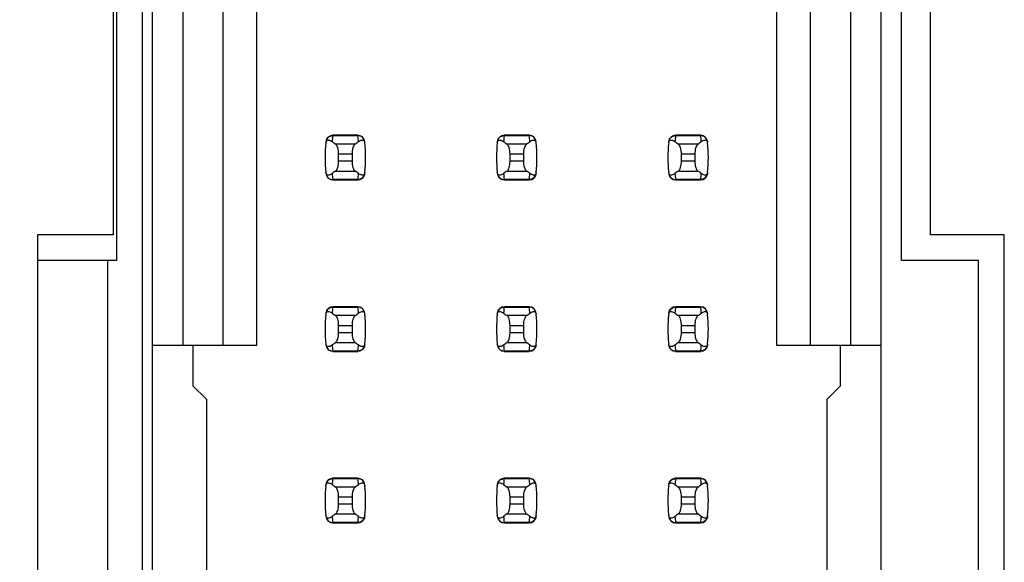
# Model space of a CAD drawing. Header units: inches. Extents: x 0 to 34, y 0 to 22.
# Tile 12 of 39: x 7.513 to 8.662, y 9.96 to 10.593. Entities that reach past the tile are written whole.
import ezdxf

# ---------------------------------------------------------------- set-up
doc = ezdxf.new("R2010")
doc.units = ezdxf.units.IN
doc.header["$LTSCALE"] = 1.87
doc.header["$MEASUREMENT"] = 0
doc.layers.get('0').update_dxf_attribs({"linetype": 'CONTINUOUS'})
doc.layers.add('DIMENSIONS', color=7, linetype='CONTINUOUS')
doc.styles.get("Standard").update_dxf_attribs({"font": 'txt', "width": 0.8})
doc.dimstyles.new('DIMSTYLE_2', dxfattribs={"dimtxt": 0.125, "dimasz": 0.18, "dimexe": 0.125, "dimexo": 0.0625, "dimgap": 0.09, "dimtad": 0, "dimtih": 1, "dimtoh": 1, "dimlfac": 0.5, "dimzin": 4, "dimdsep": 46, "dimtxsty": 'STANDARD', "dimblk": '_FILLED', "dimblk1": '_FILLED', "dimblk2": '_FILLED', "dimcen": 0.09, "dimadec": 0, "dimazin": 0, "dimtp": 0.001, "dimtm": 0.001, "dimtfac": 1, "dimtofl": 0, "dimtmove": 0, "dimatfit": 3, "dimldrblk": '_FILLED', "dimfxl": 1, "dimtolj": 1, "dimtzin": 4, "dimarcsym": 0})

# ---------------------------------------------------------------- blocks, each defined once
blk = doc.blocks.new('*D12')
at = {"layer": 'DIMENSIONS', "color": 2, "linetype": 'CONTINUOUS'}
blk.add_line((7.5631, 14.2077), (6.7841, 14.2077), dxfattribs=at)
at = {"layer": 'DIMENSIONS', "color": 2, "linetype": 'CONTINUOUS', "insert": (6.7216, 14.2702), "char_height": 0.125, "width": 1.225, "attachment_point": 3, "line_spacing_factor": 0.9}
blk.add_mtext('4.15{\\Ftxt.shx;\\W1.000000;\\H0.125000; }[105.4]', dxfattribs=at)
blk = doc.blocks.new('_FILLED')
at = {"color": 0, "linetype": 'BYBLOCK'}
blk.add_solid([(0, 0), (-1, 0.1736), (-1, -0.1736)], dxfattribs=at)

msp = doc.modelspace()

# ---------------------------------------------------------------- linework, layer by layer
at = {"color": 7, "linetype": 'CONTINUOUS'}
for p, q in [((7.6556, 14.2077), (7.6556, 7.2537)), ((7.6675, 7.2868), (7.6675, 14.1766)), ((8.5179, 7.2868), (8.5179, 14.1766)), ((7.7029, 11.2506), (7.7029, 10.2128)), ((7.7501, 10.2128), (7.7501, 11.2506)), ((7.7895, 10.2128), (7.7895, 11.2506)), ((8.3958, 11.2506), (8.3958, 10.2128)), ((8.4352, 11.2506), (8.4352, 10.2128)), ((8.4824, 10.2128), (8.4824, 11.2506)), ((7.6256, 11.1517), (7.6256, 10.3117)), ((8.5416, 10.3117), (8.5416, 11.1517)), ((7.6216, 11.1217), (7.6216, 10.3417)), ((8.5756, 10.3417), (8.5756, 11.1217)), ((7.9073, 10.4577), (7.878, 10.4577)), ((7.878, 10.4577), (7.878, 10.4573)), ((7.878, 10.4573), (7.9073, 10.4573)), ((7.9073, 10.4573), (7.9073, 10.4577)), ((8.1073, 10.4577), (8.078, 10.4577)), ((8.078, 10.4577), (8.078, 10.4573)), ((8.078, 10.4573), (8.1073, 10.4573)), ((8.1073, 10.4573), (8.1073, 10.4577)), ((8.3073, 10.4577), (8.278, 10.4577)), ((8.278, 10.4577), (8.278, 10.4573)), ((8.278, 10.4573), (8.3073, 10.4573)), ((8.3073, 10.4573), (8.3073, 10.4577)), ((7.904, 10.4474), (7.8813, 10.4474)), ((8.104, 10.4474), (8.0813, 10.4474)), ((8.304, 10.4474), (8.2813, 10.4474)), ((7.8848, 10.4274), (7.8848, 10.436)), ((7.8848, 10.436), (7.9005, 10.436)), ((7.9005, 10.436), (7.9005, 10.4274)), ((8.0848, 10.4274), (8.0848, 10.436)), ((8.0848, 10.436), (8.1005, 10.436)), ((8.1005, 10.436), (8.1005, 10.4274)), ((8.2848, 10.436), (8.3005, 10.436)), ((8.2848, 10.4274), (8.2848, 10.436)), ((8.3005, 10.436), (8.3005, 10.4274)), ((7.9005, 10.4274), (7.8848, 10.4274)), ((8.1005, 10.4274), (8.0848, 10.4274)), ((8.3005, 10.4274), (8.2848, 10.4274)), ((7.8813, 10.416), (7.904, 10.416)), ((8.0813, 10.416), (8.104, 10.416)), ((8.2813, 10.416), (8.304, 10.416)), ((7.9073, 10.4061), (7.878, 10.4061)), ((7.878, 10.4061), (7.878, 10.4057)), ((7.878, 10.4057), (7.9073, 10.4057)), ((7.9073, 10.4057), (7.9073, 10.4061)), ((8.1073, 10.4061), (8.078, 10.4061)), ((8.078, 10.4061), (8.078, 10.4057)), ((8.078, 10.4057), (8.1073, 10.4057)), ((8.1073, 10.4057), (8.1073, 10.4061)), ((8.3073, 10.4061), (8.278, 10.4061)), ((8.278, 10.4061), (8.278, 10.4057)), ((8.278, 10.4057), (8.3073, 10.4057)), ((8.3073, 10.4057), (8.3073, 10.4061)), ((7.5336, 10.3417), (7.5336, 9.7217)), ((7.6216, 10.3417), (7.5336, 10.3417)), ((8.6616, 10.3417), (8.5756, 10.3417)), ((8.6616, 9.7217), (8.6616, 10.3417)), ((7.6256, 10.3117), (7.5336, 10.3117)), ((7.6156, 9.7517), (7.6156, 10.3117)), ((8.6316, 10.3117), (8.5416, 10.3117)), ((8.6316, 9.7517), (8.6316, 10.3117)), ((7.9073, 10.2577), (7.878, 10.2577)), ((7.878, 10.2577), (7.878, 10.2573)), ((7.878, 10.2573), (7.9073, 10.2573)), ((7.9073, 10.2573), (7.9073, 10.2577)), ((8.1073, 10.2577), (8.078, 10.2577)), ((8.078, 10.2577), (8.078, 10.2573)), ((8.078, 10.2573), (8.1073, 10.2573)), ((8.1073, 10.2573), (8.1073, 10.2577)), ((8.3073, 10.2577), (8.278, 10.2577)), ((8.278, 10.2577), (8.278, 10.2573)), ((8.278, 10.2573), (8.3073, 10.2573)), ((8.3073, 10.2573), (8.3073, 10.2577)), ((7.904, 10.2474), (7.8813, 10.2474)), ((8.104, 10.2474), (8.0813, 10.2474)), ((8.304, 10.2474), (8.2813, 10.2474)), ((7.8848, 10.2274), (7.8848, 10.236)), ((7.8848, 10.236), (7.9005, 10.236)), ((7.9005, 10.2274), (7.8848, 10.2274)), ((7.9005, 10.236), (7.9005, 10.2274)), ((8.0848, 10.236), (8.1005, 10.236)), ((8.0848, 10.2274), (8.0848, 10.236)), ((8.1005, 10.2274), (8.0848, 10.2274)), ((8.1005, 10.236), (8.1005, 10.2274)), ((8.2848, 10.236), (8.3005, 10.236)), ((8.2848, 10.2274), (8.2848, 10.236)), ((8.3005, 10.2274), (8.2848, 10.2274)), ((8.3005, 10.236), (8.3005, 10.2274)), ((7.8813, 10.216), (7.904, 10.216)), ((8.0813, 10.216), (8.104, 10.216)), ((8.2813, 10.216), (8.304, 10.216)), ((7.6675, 10.2128), (7.7895, 10.2128)), ((7.7147, 10.2128), (7.7147, 10.1656)), ((7.9073, 10.2061), (7.878, 10.2061)), ((7.878, 10.2061), (7.878, 10.2057)), ((7.878, 10.2057), (7.9073, 10.2057)), ((7.9073, 10.2057), (7.9073, 10.2061)), ((8.1073, 10.2061), (8.078, 10.2061)), ((8.078, 10.2061), (8.078, 10.2057)), ((8.078, 10.2057), (8.1073, 10.2057)), ((8.1073, 10.2057), (8.1073, 10.2061)), ((8.3073, 10.2061), (8.278, 10.2061)), ((8.278, 10.2061), (8.278, 10.2057)), ((8.278, 10.2057), (8.3073, 10.2057)), ((8.3073, 10.2057), (8.3073, 10.2061)), ((8.3958, 10.2128), (8.5179, 10.2128)), ((8.4706, 10.1656), (8.4706, 10.2128)), ((7.7305, 10.1498), (7.7147, 10.1656)), ((8.4706, 10.1656), (8.4549, 10.1498)), ((7.7305, 10.1498), (7.7305, 9.9136)), ((8.4549, 9.9136), (8.4549, 10.1498)), ((7.9073, 10.0577), (7.878, 10.0577)), ((7.878, 10.0577), (7.878, 10.0573)), ((7.878, 10.0573), (7.9073, 10.0573)), ((7.9073, 10.0573), (7.9073, 10.0577)), ((8.1073, 10.0577), (8.078, 10.0577)), ((8.078, 10.0577), (8.078, 10.0573)), ((8.078, 10.0573), (8.1073, 10.0573)), ((8.1073, 10.0573), (8.1073, 10.0577)), ((8.3073, 10.0577), (8.278, 10.0577)), ((8.278, 10.0577), (8.278, 10.0573)), ((8.278, 10.0573), (8.3073, 10.0573)), ((8.3073, 10.0573), (8.3073, 10.0577)), ((7.904, 10.0474), (7.8813, 10.0474)), ((8.104, 10.0474), (8.0813, 10.0474)), ((8.304, 10.0474), (8.2813, 10.0474)), ((7.8848, 10.036), (7.9005, 10.036)), ((7.8848, 10.0274), (7.8848, 10.036)), ((7.9005, 10.036), (7.9005, 10.0274)), ((8.0848, 10.036), (8.1005, 10.036)), ((8.0848, 10.0274), (8.0848, 10.036)), ((8.1005, 10.036), (8.1005, 10.0274)), ((8.2848, 10.036), (8.3005, 10.036)), ((8.2848, 10.0274), (8.2848, 10.036)), ((8.3005, 10.036), (8.3005, 10.0274)), ((7.9005, 10.0274), (7.8848, 10.0274)), ((8.1005, 10.0274), (8.0848, 10.0274)), ((8.3005, 10.0274), (8.2848, 10.0274)), ((7.8813, 10.016), (7.904, 10.016)), ((8.0813, 10.016), (8.104, 10.016)), ((8.2813, 10.016), (8.304, 10.016)), ((7.9073, 10.0061), (7.878, 10.0061)), ((7.878, 10.0061), (7.878, 10.0057)), ((7.878, 10.0057), (7.9073, 10.0057)), ((7.9073, 10.0057), (7.9073, 10.0061)), ((8.1073, 10.0061), (8.078, 10.0061)), ((8.078, 10.0061), (8.078, 10.0057)), ((8.078, 10.0057), (8.1073, 10.0057)), ((8.1073, 10.0057), (8.1073, 10.0061)), ((8.3073, 10.0061), (8.278, 10.0061)), ((8.278, 10.0061), (8.278, 10.0057)), ((8.278, 10.0057), (8.3073, 10.0057)), ((8.3073, 10.0057), (8.3073, 10.0061))]:
    msp.add_line(p, q, dxfattribs=at)
for centre, radius, start, end in [((7.878, 10.4498), 0.00787, 90, 173.0471), ((8.0265, 10.4393), 0.1496, 173.0991, 175.7944), ((7.9073, 10.4498), 0.00787, 6.9529, 90), ((7.7588, 10.4393), 0.1496, 4.2056, 6.9009), ((8.078, 10.4498), 0.00787, 90, 173.0471), ((8.2265, 10.4393), 0.1496, 173.0991, 175.7944), ((8.1073, 10.4498), 0.00787, 6.9529, 90), ((7.9588, 10.4393), 0.1496, 4.2056, 6.9009), ((8.278, 10.4498), 0.00787, 90, 173.0471), ((8.4265, 10.4393), 0.1496, 173.0991, 175.7944), ((8.3073, 10.4498), 0.00787, 6.9529, 90), ((8.1588, 10.4393), 0.1496, 4.2056, 6.9009), ((8.0265, 10.4317), 0.1575, 173.6288, 186.3712), ((7.7588, 10.4317), 0.1575, 353.6288, 6.3712), ((8.2265, 10.4317), 0.1575, 173.6288, 186.3712), ((7.9588, 10.4317), 0.1575, 353.6288, 6.3712), ((8.4265, 10.4317), 0.1575, 173.6288, 186.3712), ((8.1588, 10.4317), 0.1575, 353.6288, 6.3712), ((7.878, 10.4136), 0.00787, 186.9529, 270), ((8.0265, 10.4241), 0.1496, 184.2056, 186.9009), ((7.7588, 10.4241), 0.1496, 353.0991, 355.7944), ((7.9073, 10.4136), 0.00787, 270, 353.0471), ((8.078, 10.4136), 0.00787, 186.9529, 270), ((8.2265, 10.4241), 0.1496, 184.2056, 186.9009), ((7.9588, 10.4241), 0.1496, 353.0991, 355.7944), ((8.1073, 10.4136), 0.00787, 270, 353.0471), ((8.278, 10.4136), 0.00787, 186.9529, 270), ((8.4265, 10.4241), 0.1496, 184.2056, 186.9009), ((8.1588, 10.4241), 0.1496, 353.0991, 355.7944), ((8.3073, 10.4136), 0.00787, 270, 353.0471), ((8.0265, 10.2317), 0.1575, 173.6288, 186.3712), ((7.878, 10.2498), 0.00787, 90, 173.0471), ((8.0265, 10.2393), 0.1496, 173.0991, 175.7944), ((7.9073, 10.2498), 0.00787, 6.9529, 90), ((7.7588, 10.2393), 0.1496, 4.2056, 6.9009), ((7.7588, 10.2317), 0.1575, 353.6288, 6.3712), ((8.2265, 10.2317), 0.1575, 173.6288, 186.3712), ((8.078, 10.2498), 0.00787, 90, 173.0471), ((8.2265, 10.2393), 0.1496, 173.0991, 175.7944), ((8.1073, 10.2498), 0.00787, 6.9529, 90), ((7.9588, 10.2393), 0.1496, 4.2056, 6.9009), ((7.9588, 10.2317), 0.1575, 353.6288, 6.3712), ((8.4265, 10.2317), 0.1575, 173.6288, 186.3712), ((8.278, 10.2498), 0.00787, 90, 173.0471), ((8.4265, 10.2393), 0.1496, 173.0991, 175.7944), ((8.3073, 10.2498), 0.00787, 6.9529, 90), ((8.1588, 10.2393), 0.1496, 4.2056, 6.9009), ((8.1588, 10.2317), 0.1575, 353.6288, 6.3712), ((7.878, 10.2136), 0.00787, 186.9529, 270), ((8.0265, 10.2241), 0.1496, 184.2056, 186.9009), ((7.7588, 10.2241), 0.1496, 353.0991, 355.7944), ((7.9073, 10.2136), 0.00787, 270, 353.0471), ((8.078, 10.2136), 0.00787, 186.9529, 270), ((8.2265, 10.2241), 0.1496, 184.2056, 186.9009), ((7.9588, 10.2241), 0.1496, 353.0991, 355.7944), ((8.1073, 10.2136), 0.00787, 270, 353.0471), ((8.278, 10.2136), 0.00787, 186.9529, 270), ((8.4265, 10.2241), 0.1496, 184.2056, 186.9009), ((8.1588, 10.2241), 0.1496, 353.0991, 355.7944), ((8.3073, 10.2136), 0.00787, 270, 353.0471), ((7.878, 10.0498), 0.00787, 90, 173.0471), ((8.0265, 10.0393), 0.1496, 173.0991, 175.7944), ((7.9073, 10.0498), 0.00787, 6.9529, 90), ((7.7588, 10.0393), 0.1496, 4.2056, 6.9009), ((8.078, 10.0498), 0.00787, 90, 173.0471), ((8.2265, 10.0393), 0.1496, 173.0991, 175.7944), ((8.1073, 10.0498), 0.00787, 6.9529, 90), ((7.9588, 10.0393), 0.1496, 4.2056, 6.9009), ((8.278, 10.0498), 0.00787, 90, 173.0471), ((8.4265, 10.0393), 0.1496, 173.0991, 175.7944), ((8.3073, 10.0498), 0.00787, 6.9529, 90), ((8.1588, 10.0393), 0.1496, 4.2056, 6.9009), ((8.0265, 10.0317), 0.1575, 173.6288, 186.3712), ((7.7588, 10.0317), 0.1575, 353.6288, 6.3712), ((8.2265, 10.0317), 0.1575, 173.6288, 186.3712), ((7.9588, 10.0317), 0.1575, 353.6288, 6.3712), ((8.4265, 10.0317), 0.1575, 173.6288, 186.3712), ((8.1588, 10.0317), 0.1575, 353.6288, 6.3712), ((7.878, 10.0136), 0.00787, 186.9529, 270), ((8.0265, 10.0241), 0.1496, 184.2056, 186.9009), ((7.7588, 10.0241), 0.1496, 353.0991, 355.7944), ((7.9073, 10.0136), 0.00787, 270, 353.0471), ((8.078, 10.0136), 0.00787, 186.9529, 270), ((8.2265, 10.0241), 0.1496, 184.2056, 186.9009), ((7.9588, 10.0241), 0.1496, 353.0991, 355.7944), ((8.1073, 10.0136), 0.00787, 270, 353.0471), ((8.278, 10.0136), 0.00787, 186.9529, 270), ((8.4265, 10.0241), 0.1496, 184.2056, 186.9009), ((8.1588, 10.0241), 0.1496, 353.0991, 355.7944), ((8.3073, 10.0136), 0.00787, 270, 353.0471)]:
    msp.add_arc(centre, radius, start, end, dxfattribs=at)
for centre, start_param, end_param in [((8.2488, 10.4852), -2.804032, -2.774684), ((7.5365, 10.4852), -0.366909, -0.33756), ((8.4488, 10.4852), -2.804032, -2.774684), ((7.7365, 10.4852), -0.366909, -0.33756), ((8.6488, 10.4852), -2.804032, -2.774684), ((7.9365, 10.4852), -0.366909, -0.33756), ((8.2488, 10.3782), 2.774684, 2.804032), ((7.5365, 10.3782), 0.33756, 0.366909), ((8.4488, 10.3782), 2.774684, 2.804032), ((7.7365, 10.3782), 0.33756, 0.366909), ((8.6488, 10.3782), 2.774684, 2.804032), ((7.9365, 10.3782), 0.33756, 0.366909), ((8.2488, 10.2852), -2.804032, -2.774684), ((7.5365, 10.2852), -0.366909, -0.33756), ((8.4488, 10.2852), -2.804032, -2.774684), ((7.7365, 10.2852), -0.366909, -0.33756), ((8.6488, 10.2852), -2.804032, -2.774684), ((7.9365, 10.2852), -0.366909, -0.33756), ((8.2488, 10.1782), 2.774684, 2.804032), ((7.5365, 10.1782), 0.33756, 0.366909), ((8.4488, 10.1782), 2.774684, 2.804032), ((7.7365, 10.1782), 0.33756, 0.366909), ((8.6488, 10.1782), 2.774684, 2.804032), ((7.9365, 10.1782), 0.33756, 0.366909), ((8.2488, 10.0852), -2.804032, -2.774684), ((7.5365, 10.0852), -0.366909, -0.33756), ((8.4488, 10.0852), -2.804032, -2.774684), ((7.7365, 10.0852), -0.366909, -0.33756), ((8.6488, 10.0852), -2.804032, -2.774684), ((7.9365, 10.0852), -0.366909, -0.33756), ((8.2488, 9.9782), 2.774684, 2.804032), ((7.5365, 9.9782), 0.33756, 0.366909), ((8.4488, 9.9782), 2.774684, 2.804032), ((7.7365, 9.9782), 0.33756, 0.366909), ((8.6488, 9.9782), 2.774684, 2.804032), ((7.9365, 9.9782), 0.33756, 0.366909)]:
    msp.add_ellipse(centre, major_axis=(0.3937, 0), ratio=0.267949, start_param=start_param, end_param=end_param, dxfattribs=at)
for points, knots in [([(7.8702, 10.4506), (7.8704, 10.4524), (7.8723, 10.456), (7.8761, 10.4573), (7.878, 10.4573)], [0, 0, 0, 0, 0.49418, 1, 1, 1, 1]), ([(7.9151, 10.4506), (7.9149, 10.4524), (7.913, 10.456), (7.9092, 10.4573), (7.9073, 10.4573)], [0, 0, 0, 0, 0.49418, 1, 1, 1, 1]), ([(8.0702, 10.4506), (8.0704, 10.4524), (8.0723, 10.456), (8.0761, 10.4573), (8.078, 10.4573)], [0, 0, 0, 0, 0.49418, 1, 1, 1, 1]), ([(8.1151, 10.4506), (8.1149, 10.4524), (8.113, 10.456), (8.1092, 10.4573), (8.1073, 10.4573)], [0, 0, 0, 0, 0.49418, 1, 1, 1, 1]), ([(8.2702, 10.4506), (8.2704, 10.4524), (8.2723, 10.456), (8.2761, 10.4573), (8.278, 10.4573)], [0, 0, 0, 0, 0.49418, 1, 1, 1, 1]), ([(8.3151, 10.4506), (8.3149, 10.4524), (8.313, 10.456), (8.3092, 10.4573), (8.3073, 10.4573)], [0, 0, 0, 0, 0.49418, 1, 1, 1, 1]), ([(7.87, 10.4492), (7.8701, 10.4499), (7.8703, 10.451), (7.8717, 10.4522), (7.8735, 10.4523), (7.8754, 10.4516), (7.8767, 10.4508), (7.8773, 10.4503)], [0, 0, 0, 0, 0.221573, 0.342081, 0.537638, 0.75178, 1, 1, 1, 1]), ([(7.8848, 10.436), (7.8848, 10.4384), (7.8844, 10.4419), (7.8829, 10.4457), (7.8819, 10.447), (7.8813, 10.4474)], [0, 0, 0, 0, 0.604658, 0.834309, 1, 1, 1, 1]), ([(7.904, 10.4474), (7.9035, 10.447), (7.9025, 10.4457), (7.9009, 10.4419), (7.9005, 10.4384), (7.9005, 10.436)], [0, 0, 0, 0, 0.165672, 0.395352, 1, 1, 1, 1]), ([(7.908, 10.4503), (7.9086, 10.4508), (7.9099, 10.4516), (7.9118, 10.4523), (7.9136, 10.4522), (7.915, 10.451), (7.9152, 10.4499), (7.9153, 10.4492)], [0, 0, 0, 0, 0.248219, 0.462352, 0.657907, 0.778419, 1, 1, 1, 1]), ([(8.07, 10.4492), (8.0701, 10.4499), (8.0703, 10.451), (8.0717, 10.4522), (8.0735, 10.4523), (8.0754, 10.4516), (8.0767, 10.4508), (8.0773, 10.4503)], [0, 0, 0, 0, 0.221573, 0.342081, 0.537638, 0.75178, 1, 1, 1, 1]), ([(8.0848, 10.436), (8.0848, 10.4384), (8.0844, 10.4419), (8.0829, 10.4457), (8.0819, 10.447), (8.0813, 10.4474)], [0, 0, 0, 0, 0.604658, 0.834309, 1, 1, 1, 1]), ([(8.104, 10.4474), (8.1035, 10.447), (8.1025, 10.4457), (8.1009, 10.4419), (8.1005, 10.4384), (8.1005, 10.436)], [0, 0, 0, 0, 0.165672, 0.395352, 1, 1, 1, 1]), ([(8.108, 10.4503), (8.1086, 10.4508), (8.1099, 10.4516), (8.1118, 10.4523), (8.1136, 10.4522), (8.115, 10.451), (8.1152, 10.4499), (8.1153, 10.4492)], [0, 0, 0, 0, 0.248219, 0.462352, 0.657907, 0.778419, 1, 1, 1, 1]), ([(8.27, 10.4492), (8.2701, 10.4499), (8.2703, 10.451), (8.2717, 10.4522), (8.2735, 10.4523), (8.2754, 10.4516), (8.2767, 10.4508), (8.2773, 10.4503)], [0, 0, 0, 0, 0.221573, 0.342081, 0.537638, 0.75178, 1, 1, 1, 1]), ([(8.2848, 10.436), (8.2848, 10.4384), (8.2844, 10.4419), (8.2829, 10.4457), (8.2819, 10.447), (8.2813, 10.4474)], [0, 0, 0, 0, 0.604658, 0.834309, 1, 1, 1, 1]), ([(8.304, 10.4474), (8.3035, 10.447), (8.3025, 10.4457), (8.3009, 10.4419), (8.3005, 10.4384), (8.3005, 10.436)], [0, 0, 0, 0, 0.165672, 0.395352, 1, 1, 1, 1]), ([(8.308, 10.4503), (8.3086, 10.4508), (8.3099, 10.4516), (8.3118, 10.4523), (8.3136, 10.4522), (8.315, 10.451), (8.3152, 10.4499), (8.3153, 10.4492)], [0, 0, 0, 0, 0.248219, 0.462352, 0.657907, 0.778419, 1, 1, 1, 1]), ([(7.8813, 10.416), (7.8819, 10.4164), (7.8829, 10.4177), (7.8844, 10.4215), (7.8848, 10.425), (7.8848, 10.4274)], [0, 0, 0, 0, 0.165672, 0.395352, 1, 1, 1, 1]), ([(7.9005, 10.4274), (7.9005, 10.425), (7.9009, 10.4215), (7.9025, 10.4177), (7.9035, 10.4164), (7.904, 10.416)], [0, 0, 0, 0, 0.604658, 0.834309, 1, 1, 1, 1]), ([(8.0813, 10.416), (8.0819, 10.4164), (8.0829, 10.4177), (8.0844, 10.4215), (8.0848, 10.425), (8.0848, 10.4274)], [0, 0, 0, 0, 0.165672, 0.395352, 1, 1, 1, 1]), ([(8.1005, 10.4274), (8.1005, 10.425), (8.1009, 10.4215), (8.1025, 10.4177), (8.1035, 10.4164), (8.104, 10.416)], [0, 0, 0, 0, 0.604658, 0.834309, 1, 1, 1, 1]), ([(8.2813, 10.416), (8.2819, 10.4164), (8.2829, 10.4177), (8.2844, 10.4215), (8.2848, 10.425), (8.2848, 10.4274)], [0, 0, 0, 0, 0.165672, 0.395352, 1, 1, 1, 1]), ([(8.3005, 10.4274), (8.3005, 10.425), (8.3009, 10.4215), (8.3025, 10.4177), (8.3035, 10.4164), (8.304, 10.416)], [0, 0, 0, 0, 0.604658, 0.834309, 1, 1, 1, 1]), ([(7.8773, 10.4131), (7.8767, 10.4126), (7.8754, 10.4118), (7.8735, 10.4111), (7.8717, 10.4112), (7.8703, 10.4124), (7.8701, 10.4135), (7.87, 10.4142)], [0, 0, 0, 0, 0.248219, 0.462352, 0.657906, 0.77842, 1, 1, 1, 1]), ([(7.8702, 10.4128), (7.8704, 10.411), (7.8723, 10.4074), (7.8761, 10.4061), (7.878, 10.4061)], [0, 0, 0, 0, 0.49418, 1, 1, 1, 1]), ([(7.9151, 10.4128), (7.9149, 10.411), (7.913, 10.4074), (7.9092, 10.4061), (7.9073, 10.4061)], [0, 0, 0, 0, 0.49418, 1, 1, 1, 1]), ([(7.9153, 10.4142), (7.9152, 10.4135), (7.915, 10.4124), (7.9136, 10.4112), (7.9118, 10.4111), (7.9099, 10.4118), (7.9086, 10.4126), (7.908, 10.4131)], [0, 0, 0, 0, 0.221528, 0.34208, 0.53764, 0.751766, 1, 1, 1, 1]), ([(8.0773, 10.4131), (8.0767, 10.4126), (8.0754, 10.4118), (8.0735, 10.4111), (8.0717, 10.4112), (8.0703, 10.4124), (8.0701, 10.4135), (8.07, 10.4142)], [0, 0, 0, 0, 0.248219, 0.462352, 0.657906, 0.77842, 1, 1, 1, 1]), ([(8.0702, 10.4128), (8.0704, 10.411), (8.0723, 10.4074), (8.0761, 10.4061), (8.078, 10.4061)], [0, 0, 0, 0, 0.49418, 1, 1, 1, 1]), ([(8.1151, 10.4128), (8.1149, 10.411), (8.113, 10.4074), (8.1092, 10.4061), (8.1073, 10.4061)], [0, 0, 0, 0, 0.49418, 1, 1, 1, 1]), ([(8.1153, 10.4142), (8.1152, 10.4135), (8.115, 10.4124), (8.1136, 10.4112), (8.1118, 10.4111), (8.1099, 10.4118), (8.1086, 10.4126), (8.108, 10.4131)], [0, 0, 0, 0, 0.221528, 0.34208, 0.53764, 0.751766, 1, 1, 1, 1]), ([(8.2773, 10.4131), (8.2767, 10.4126), (8.2754, 10.4118), (8.2735, 10.4111), (8.2717, 10.4112), (8.2703, 10.4124), (8.2701, 10.4135), (8.27, 10.4142)], [0, 0, 0, 0, 0.248219, 0.462352, 0.657906, 0.77842, 1, 1, 1, 1]), ([(8.2702, 10.4128), (8.2704, 10.411), (8.2723, 10.4074), (8.2761, 10.4061), (8.278, 10.4061)], [0, 0, 0, 0, 0.49418, 1, 1, 1, 1]), ([(8.3151, 10.4128), (8.3149, 10.411), (8.313, 10.4074), (8.3092, 10.4061), (8.3073, 10.4061)], [0, 0, 0, 0, 0.49418, 1, 1, 1, 1]), ([(8.3153, 10.4142), (8.3152, 10.4135), (8.315, 10.4124), (8.3136, 10.4112), (8.3118, 10.4111), (8.3099, 10.4118), (8.3086, 10.4126), (8.308, 10.4131)], [0, 0, 0, 0, 0.221528, 0.34208, 0.53764, 0.751766, 1, 1, 1, 1]), ([(7.87, 10.2492), (7.8701, 10.2499), (7.8703, 10.251), (7.8717, 10.2522), (7.8735, 10.2523), (7.8754, 10.2516), (7.8767, 10.2508), (7.8773, 10.2503)], [0, 0, 0, 0, 0.221573, 0.342081, 0.537638, 0.75178, 1, 1, 1, 1]), ([(7.8702, 10.2506), (7.8704, 10.2524), (7.8723, 10.256), (7.8761, 10.2573), (7.878, 10.2573)], [0, 0, 0, 0, 0.49418, 1, 1, 1, 1]), ([(7.9151, 10.2506), (7.9149, 10.2524), (7.913, 10.256), (7.9092, 10.2573), (7.9073, 10.2573)], [0, 0, 0, 0, 0.49418, 1, 1, 1, 1]), ([(7.908, 10.2503), (7.9086, 10.2508), (7.9099, 10.2516), (7.9118, 10.2523), (7.9136, 10.2522), (7.915, 10.251), (7.9152, 10.2499), (7.9153, 10.2492)], [0, 0, 0, 0, 0.248219, 0.462352, 0.657907, 0.778419, 1, 1, 1, 1]), ([(8.07, 10.2492), (8.0701, 10.2499), (8.0703, 10.251), (8.0717, 10.2522), (8.0735, 10.2523), (8.0754, 10.2516), (8.0767, 10.2508), (8.0773, 10.2503)], [0, 0, 0, 0, 0.221573, 0.342081, 0.537638, 0.75178, 1, 1, 1, 1]), ([(8.0702, 10.2506), (8.0704, 10.2524), (8.0723, 10.256), (8.0761, 10.2573), (8.078, 10.2573)], [0, 0, 0, 0, 0.49418, 1, 1, 1, 1]), ([(8.1151, 10.2506), (8.1149, 10.2524), (8.113, 10.256), (8.1092, 10.2573), (8.1073, 10.2573)], [0, 0, 0, 0, 0.49418, 1, 1, 1, 1]), ([(8.108, 10.2503), (8.1086, 10.2508), (8.1099, 10.2516), (8.1118, 10.2523), (8.1136, 10.2522), (8.115, 10.251), (8.1152, 10.2499), (8.1153, 10.2492)], [0, 0, 0, 0, 0.248219, 0.462352, 0.657907, 0.778419, 1, 1, 1, 1]), ([(8.27, 10.2492), (8.2701, 10.2499), (8.2703, 10.251), (8.2717, 10.2522), (8.2735, 10.2523), (8.2754, 10.2516), (8.2767, 10.2508), (8.2773, 10.2503)], [0, 0, 0, 0, 0.221573, 0.342081, 0.537638, 0.75178, 1, 1, 1, 1]), ([(8.2702, 10.2506), (8.2704, 10.2524), (8.2723, 10.256), (8.2761, 10.2573), (8.278, 10.2573)], [0, 0, 0, 0, 0.49418, 1, 1, 1, 1]), ([(8.3151, 10.2506), (8.3149, 10.2524), (8.313, 10.256), (8.3092, 10.2573), (8.3073, 10.2573)], [0, 0, 0, 0, 0.49418, 1, 1, 1, 1]), ([(8.308, 10.2503), (8.3086, 10.2508), (8.3099, 10.2516), (8.3118, 10.2523), (8.3136, 10.2522), (8.315, 10.251), (8.3152, 10.2499), (8.3153, 10.2492)], [0, 0, 0, 0, 0.248219, 0.462352, 0.657907, 0.778419, 1, 1, 1, 1]), ([(7.8848, 10.236), (7.8848, 10.2384), (7.8844, 10.2419), (7.8829, 10.2457), (7.8819, 10.247), (7.8813, 10.2474)], [0, 0, 0, 0, 0.604658, 0.834309, 1, 1, 1, 1]), ([(7.904, 10.2474), (7.9035, 10.247), (7.9025, 10.2457), (7.9009, 10.2419), (7.9005, 10.2384), (7.9005, 10.236)], [0, 0, 0, 0, 0.165672, 0.395352, 1, 1, 1, 1]), ([(8.0848, 10.236), (8.0848, 10.2384), (8.0844, 10.2419), (8.0829, 10.2457), (8.0819, 10.247), (8.0813, 10.2474)], [0, 0, 0, 0, 0.604658, 0.834309, 1, 1, 1, 1]), ([(8.104, 10.2474), (8.1035, 10.247), (8.1025, 10.2457), (8.1009, 10.2419), (8.1005, 10.2384), (8.1005, 10.236)], [0, 0, 0, 0, 0.165672, 0.395352, 1, 1, 1, 1]), ([(8.2848, 10.236), (8.2848, 10.2384), (8.2844, 10.2419), (8.2829, 10.2457), (8.2819, 10.247), (8.2813, 10.2474)], [0, 0, 0, 0, 0.604658, 0.834309, 1, 1, 1, 1]), ([(8.304, 10.2474), (8.3035, 10.247), (8.3025, 10.2457), (8.3009, 10.2419), (8.3005, 10.2384), (8.3005, 10.236)], [0, 0, 0, 0, 0.165672, 0.395352, 1, 1, 1, 1]), ([(7.8813, 10.216), (7.8819, 10.2164), (7.8829, 10.2177), (7.8844, 10.2215), (7.8848, 10.225), (7.8848, 10.2274)], [0, 0, 0, 0, 0.165672, 0.395352, 1, 1, 1, 1]), ([(7.9005, 10.2274), (7.9005, 10.225), (7.9009, 10.2215), (7.9025, 10.2177), (7.9035, 10.2164), (7.904, 10.216)], [0, 0, 0, 0, 0.604658, 0.834309, 1, 1, 1, 1]), ([(8.0813, 10.216), (8.0819, 10.2164), (8.0829, 10.2177), (8.0844, 10.2215), (8.0848, 10.225), (8.0848, 10.2274)], [0, 0, 0, 0, 0.165672, 0.395352, 1, 1, 1, 1]), ([(8.1005, 10.2274), (8.1005, 10.225), (8.1009, 10.2215), (8.1025, 10.2177), (8.1035, 10.2164), (8.104, 10.216)], [0, 0, 0, 0, 0.604658, 0.834309, 1, 1, 1, 1]), ([(8.2813, 10.216), (8.2819, 10.2164), (8.2829, 10.2177), (8.2844, 10.2215), (8.2848, 10.225), (8.2848, 10.2274)], [0, 0, 0, 0, 0.165672, 0.395352, 1, 1, 1, 1]), ([(8.3005, 10.2274), (8.3005, 10.225), (8.3009, 10.2215), (8.3025, 10.2177), (8.3035, 10.2164), (8.304, 10.216)], [0, 0, 0, 0, 0.604658, 0.834309, 1, 1, 1, 1]), ([(7.8773, 10.2131), (7.8767, 10.2126), (7.8754, 10.2118), (7.8735, 10.2111), (7.8717, 10.2112), (7.8703, 10.2124), (7.8701, 10.2135), (7.87, 10.2142)], [0, 0, 0, 0, 0.248219, 0.462352, 0.657906, 0.77842, 1, 1, 1, 1]), ([(7.8702, 10.2128), (7.8704, 10.211), (7.8723, 10.2074), (7.8761, 10.2061), (7.878, 10.2061)], [0, 0, 0, 0, 0.49418, 1, 1, 1, 1]), ([(7.9151, 10.2128), (7.9149, 10.211), (7.913, 10.2074), (7.9092, 10.2061), (7.9073, 10.2061)], [0, 0, 0, 0, 0.49418, 1, 1, 1, 1]), ([(7.9153, 10.2142), (7.9152, 10.2135), (7.915, 10.2124), (7.9136, 10.2112), (7.9118, 10.2111), (7.9099, 10.2118), (7.9086, 10.2126), (7.908, 10.2131)], [0, 0, 0, 0, 0.221528, 0.34208, 0.53764, 0.751766, 1, 1, 1, 1]), ([(8.0773, 10.2131), (8.0767, 10.2126), (8.0754, 10.2118), (8.0735, 10.2111), (8.0717, 10.2112), (8.0703, 10.2124), (8.0701, 10.2135), (8.07, 10.2142)], [0, 0, 0, 0, 0.248219, 0.462352, 0.657906, 0.77842, 1, 1, 1, 1]), ([(8.0702, 10.2128), (8.0704, 10.211), (8.0723, 10.2074), (8.0761, 10.2061), (8.078, 10.2061)], [0, 0, 0, 0, 0.49418, 1, 1, 1, 1]), ([(8.1151, 10.2128), (8.1149, 10.211), (8.113, 10.2074), (8.1092, 10.2061), (8.1073, 10.2061)], [0, 0, 0, 0, 0.49418, 1, 1, 1, 1]), ([(8.1153, 10.2142), (8.1152, 10.2135), (8.115, 10.2124), (8.1136, 10.2112), (8.1118, 10.2111), (8.1099, 10.2118), (8.1086, 10.2126), (8.108, 10.2131)], [0, 0, 0, 0, 0.221528, 0.34208, 0.53764, 0.751766, 1, 1, 1, 1]), ([(8.2773, 10.2131), (8.2767, 10.2126), (8.2754, 10.2118), (8.2735, 10.2111), (8.2717, 10.2112), (8.2703, 10.2124), (8.2701, 10.2135), (8.27, 10.2142)], [0, 0, 0, 0, 0.248219, 0.462352, 0.657906, 0.77842, 1, 1, 1, 1]), ([(8.2702, 10.2128), (8.2704, 10.211), (8.2723, 10.2074), (8.2761, 10.2061), (8.278, 10.2061)], [0, 0, 0, 0, 0.49418, 1, 1, 1, 1]), ([(8.3151, 10.2128), (8.3149, 10.211), (8.313, 10.2074), (8.3092, 10.2061), (8.3073, 10.2061)], [0, 0, 0, 0, 0.49418, 1, 1, 1, 1]), ([(8.3153, 10.2142), (8.3152, 10.2135), (8.315, 10.2124), (8.3136, 10.2112), (8.3118, 10.2111), (8.3099, 10.2118), (8.3086, 10.2126), (8.308, 10.2131)], [0, 0, 0, 0, 0.221528, 0.34208, 0.53764, 0.751766, 1, 1, 1, 1]), ([(7.8702, 10.0506), (7.8704, 10.0524), (7.8723, 10.056), (7.8761, 10.0573), (7.878, 10.0573)], [0, 0, 0, 0, 0.49418, 1, 1, 1, 1]), ([(7.9151, 10.0506), (7.9149, 10.0524), (7.913, 10.056), (7.9092, 10.0573), (7.9073, 10.0573)], [0, 0, 0, 0, 0.49418, 1, 1, 1, 1]), ([(8.0702, 10.0506), (8.0704, 10.0524), (8.0723, 10.056), (8.0761, 10.0573), (8.078, 10.0573)], [0, 0, 0, 0, 0.49418, 1, 1, 1, 1]), ([(8.1151, 10.0506), (8.1149, 10.0524), (8.113, 10.056), (8.1092, 10.0573), (8.1073, 10.0573)], [0, 0, 0, 0, 0.49418, 1, 1, 1, 1]), ([(8.2702, 10.0506), (8.2704, 10.0524), (8.2723, 10.056), (8.2761, 10.0573), (8.278, 10.0573)], [0, 0, 0, 0, 0.49418, 1, 1, 1, 1]), ([(8.3151, 10.0506), (8.3149, 10.0524), (8.313, 10.056), (8.3092, 10.0573), (8.3073, 10.0573)], [0, 0, 0, 0, 0.49418, 1, 1, 1, 1]), ([(7.87, 10.0492), (7.8701, 10.0499), (7.8703, 10.051), (7.8717, 10.0522), (7.8735, 10.0523), (7.8754, 10.0516), (7.8767, 10.0508), (7.8773, 10.0503)], [0, 0, 0, 0, 0.221573, 0.342081, 0.537638, 0.75178, 1, 1, 1, 1]), ([(7.8848, 10.036), (7.8848, 10.0384), (7.8844, 10.0419), (7.8829, 10.0457), (7.8819, 10.047), (7.8813, 10.0474)], [0, 0, 0, 0, 0.604658, 0.834309, 1, 1, 1, 1]), ([(7.904, 10.0474), (7.9035, 10.047), (7.9025, 10.0457), (7.9009, 10.0419), (7.9005, 10.0384), (7.9005, 10.036)], [0, 0, 0, 0, 0.165672, 0.395352, 1, 1, 1, 1]), ([(7.908, 10.0503), (7.9086, 10.0508), (7.9099, 10.0516), (7.9118, 10.0523), (7.9136, 10.0522), (7.915, 10.051), (7.9152, 10.0499), (7.9153, 10.0492)], [0, 0, 0, 0, 0.248219, 0.462352, 0.657907, 0.778419, 1, 1, 1, 1]), ([(8.07, 10.0492), (8.0701, 10.0499), (8.0703, 10.051), (8.0717, 10.0522), (8.0735, 10.0523), (8.0754, 10.0516), (8.0767, 10.0508), (8.0773, 10.0503)], [0, 0, 0, 0, 0.221573, 0.342081, 0.537638, 0.75178, 1, 1, 1, 1]), ([(8.0848, 10.036), (8.0848, 10.0384), (8.0844, 10.0419), (8.0829, 10.0457), (8.0819, 10.047), (8.0813, 10.0474)], [0, 0, 0, 0, 0.604658, 0.834309, 1, 1, 1, 1]), ([(8.104, 10.0474), (8.1035, 10.047), (8.1025, 10.0457), (8.1009, 10.0419), (8.1005, 10.0384), (8.1005, 10.036)], [0, 0, 0, 0, 0.165672, 0.395352, 1, 1, 1, 1]), ([(8.108, 10.0503), (8.1086, 10.0508), (8.1099, 10.0516), (8.1118, 10.0523), (8.1136, 10.0522), (8.115, 10.051), (8.1152, 10.0499), (8.1153, 10.0492)], [0, 0, 0, 0, 0.248219, 0.462352, 0.657907, 0.778419, 1, 1, 1, 1]), ([(8.27, 10.0492), (8.2701, 10.0499), (8.2703, 10.051), (8.2717, 10.0522), (8.2735, 10.0523), (8.2754, 10.0516), (8.2767, 10.0508), (8.2773, 10.0503)], [0, 0, 0, 0, 0.221573, 0.342081, 0.537638, 0.75178, 1, 1, 1, 1]), ([(8.2848, 10.036), (8.2848, 10.0384), (8.2844, 10.0419), (8.2829, 10.0457), (8.2819, 10.047), (8.2813, 10.0474)], [0, 0, 0, 0, 0.604658, 0.834309, 1, 1, 1, 1]), ([(8.304, 10.0474), (8.3035, 10.047), (8.3025, 10.0457), (8.3009, 10.0419), (8.3005, 10.0384), (8.3005, 10.036)], [0, 0, 0, 0, 0.165672, 0.395352, 1, 1, 1, 1]), ([(8.308, 10.0503), (8.3086, 10.0508), (8.3099, 10.0516), (8.3118, 10.0523), (8.3136, 10.0522), (8.315, 10.051), (8.3152, 10.0499), (8.3153, 10.0492)], [0, 0, 0, 0, 0.248219, 0.462352, 0.657907, 0.778419, 1, 1, 1, 1]), ([(7.8813, 10.016), (7.8819, 10.0164), (7.8829, 10.0177), (7.8844, 10.0215), (7.8848, 10.025), (7.8848, 10.0274)], [0, 0, 0, 0, 0.165672, 0.395352, 1, 1, 1, 1]), ([(7.9005, 10.0274), (7.9005, 10.025), (7.9009, 10.0215), (7.9025, 10.0177), (7.9035, 10.0164), (7.904, 10.016)], [0, 0, 0, 0, 0.604658, 0.834309, 1, 1, 1, 1]), ([(8.0813, 10.016), (8.0819, 10.0164), (8.0829, 10.0177), (8.0844, 10.0215), (8.0848, 10.025), (8.0848, 10.0274)], [0, 0, 0, 0, 0.165672, 0.395352, 1, 1, 1, 1]), ([(8.1005, 10.0274), (8.1005, 10.025), (8.1009, 10.0215), (8.1025, 10.0177), (8.1035, 10.0164), (8.104, 10.016)], [0, 0, 0, 0, 0.604658, 0.834309, 1, 1, 1, 1]), ([(8.2813, 10.016), (8.2819, 10.0164), (8.2829, 10.0177), (8.2844, 10.0215), (8.2848, 10.025), (8.2848, 10.0274)], [0, 0, 0, 0, 0.165672, 0.395352, 1, 1, 1, 1]), ([(8.3005, 10.0274), (8.3005, 10.025), (8.3009, 10.0215), (8.3025, 10.0177), (8.3035, 10.0164), (8.304, 10.016)], [0, 0, 0, 0, 0.604658, 0.834309, 1, 1, 1, 1]), ([(7.8773, 10.0131), (7.8767, 10.0126), (7.8754, 10.0118), (7.8735, 10.0111), (7.8717, 10.0112), (7.8703, 10.0124), (7.8701, 10.0135), (7.87, 10.0142)], [0, 0, 0, 0, 0.248219, 0.462352, 0.657906, 0.77842, 1, 1, 1, 1]), ([(7.8702, 10.0128), (7.8704, 10.011), (7.8723, 10.0074), (7.8761, 10.0061), (7.878, 10.0061)], [0, 0, 0, 0, 0.49418, 1, 1, 1, 1]), ([(7.9151, 10.0128), (7.9149, 10.011), (7.913, 10.0074), (7.9092, 10.0061), (7.9073, 10.0061)], [0, 0, 0, 0, 0.49418, 1, 1, 1, 1]), ([(7.9153, 10.0142), (7.9152, 10.0135), (7.915, 10.0124), (7.9136, 10.0112), (7.9118, 10.0111), (7.9099, 10.0118), (7.9086, 10.0126), (7.908, 10.0131)], [0, 0, 0, 0, 0.221528, 0.34208, 0.53764, 0.751766, 1, 1, 1, 1]), ([(8.0773, 10.0131), (8.0767, 10.0126), (8.0754, 10.0118), (8.0735, 10.0111), (8.0717, 10.0112), (8.0703, 10.0124), (8.0701, 10.0135), (8.07, 10.0142)], [0, 0, 0, 0, 0.248219, 0.462352, 0.657906, 0.77842, 1, 1, 1, 1]), ([(8.0702, 10.0128), (8.0704, 10.011), (8.0723, 10.0074), (8.0761, 10.0061), (8.078, 10.0061)], [0, 0, 0, 0, 0.49418, 1, 1, 1, 1]), ([(8.1151, 10.0128), (8.1149, 10.011), (8.113, 10.0074), (8.1092, 10.0061), (8.1073, 10.0061)], [0, 0, 0, 0, 0.49418, 1, 1, 1, 1]), ([(8.1153, 10.0142), (8.1152, 10.0135), (8.115, 10.0124), (8.1136, 10.0112), (8.1118, 10.0111), (8.1099, 10.0118), (8.1086, 10.0126), (8.108, 10.0131)], [0, 0, 0, 0, 0.221528, 0.34208, 0.53764, 0.751766, 1, 1, 1, 1]), ([(8.2773, 10.0131), (8.2767, 10.0126), (8.2754, 10.0118), (8.2735, 10.0111), (8.2717, 10.0112), (8.2703, 10.0124), (8.2701, 10.0135), (8.27, 10.0142)], [0, 0, 0, 0, 0.248219, 0.462352, 0.657906, 0.77842, 1, 1, 1, 1]), ([(8.2702, 10.0128), (8.2704, 10.011), (8.2723, 10.0074), (8.2761, 10.0061), (8.278, 10.0061)], [0, 0, 0, 0, 0.49418, 1, 1, 1, 1]), ([(8.3151, 10.0128), (8.3149, 10.011), (8.313, 10.0074), (8.3092, 10.0061), (8.3073, 10.0061)], [0, 0, 0, 0, 0.49418, 1, 1, 1, 1]), ([(8.3153, 10.0142), (8.3152, 10.0135), (8.315, 10.0124), (8.3136, 10.0112), (8.3118, 10.0111), (8.3099, 10.0118), (8.3086, 10.0126), (8.308, 10.0131)], [0, 0, 0, 0, 0.221528, 0.34208, 0.53764, 0.751766, 1, 1, 1, 1])]:
    msp.add_open_spline(points, degree=3, knots=knots, dxfattribs=at)

# ---------------------------------------------------------------- dimensions: what is measured, and where the dimension line sits
at = {"layer": 'DIMENSIONS', "color": 2, "linetype": 'CONTINUOUS'}
dim = msp.add_ordinate_dim(feature_location=(7.5631, 14.2077), offset=(-0.779, 0), dtype=0, origin=(7.6256, 5.9117), dimstyle='DIMSTYLE_2', override={"dimtad": 1, "dimtih": 0, "dimtoh": 0}, dxfattribs=at)
dim.commit()
dim.dimension.update_dxf_attribs({"geometry": '*D12', "text_midpoint": (6.1091, 14.2077)})

doc.saveas('drawing.dxf')
